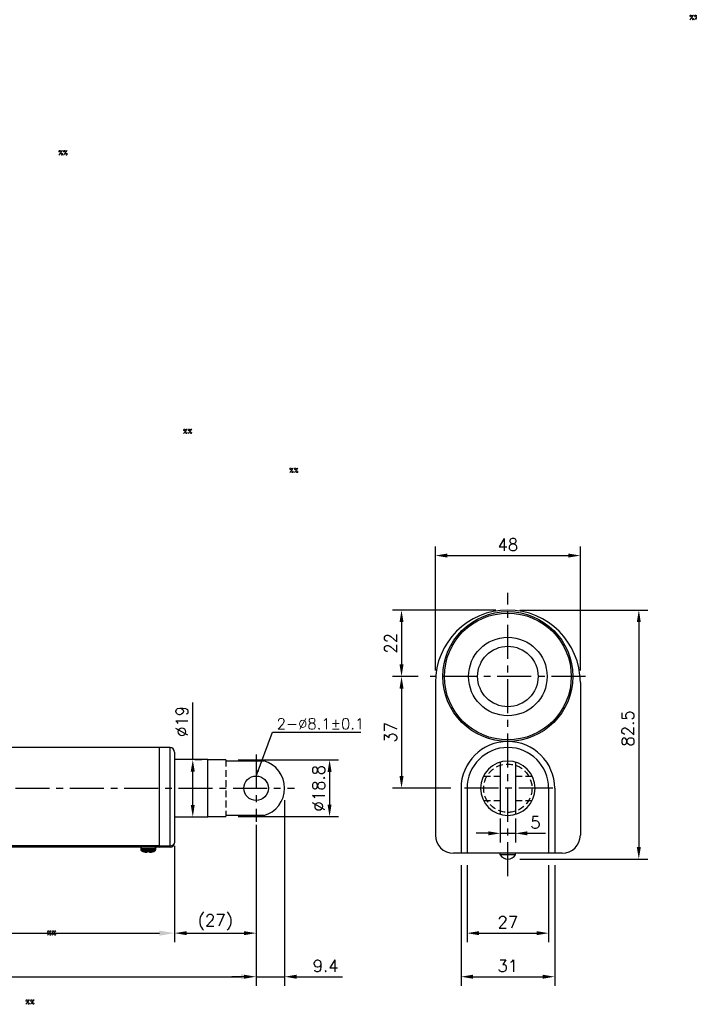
# Model space of a CAD drawing. Extents: x -100 to 416, y -103 to 357.
# Tile 2 of 2: x 194 to 416, y 31 to 357. Entities that reach past the tile are written whole.
import ezdxf

# ---------------------------------------------------------------- set-up
doc = ezdxf.new("R2010")
doc.units = 0
doc.header["$LTSCALE"] = 9
doc.header["$MEASUREMENT"] = 0
doc.header["$PDMODE"] = 3
for name, pattern in [('CENTER', [2, 1.25, -0.25, 0.25, -0.25]), ('HIDDEN', [0.375, 0.25, -0.125]), ('SLD-實線', [0])]:
    doc.linetypes.add(name, pattern=pattern)
doc.layers.get('0').update_dxf_attribs({"linetype": 'CONTINUOUS'})
doc.layers.get('DEFPOINTS').update_dxf_attribs({"linetype": 'CONTINUOUS'})
for name, color, linetype in [('CE', 2, 'CENTER'), ('DIM', 4, 'CONTINUOUS'), ('DIM0', 4, 'CONTINUOUS'), ('HID', 1, 'HIDDEN')]:
    doc.layers.add(name, color=color, linetype=linetype)
doc.styles.get("Standard").update_dxf_attribs({"font": 'txt.shx'})
doc.dimstyles.get("Standard").update_dxf_attribs({"dimtxt": 3, "dimasz": 2, "dimexe": 1, "dimexo": 1, "dimgap": 0.8, "dimtad": 1, "dimtxsty": 'STANDARD', "dimblk1": 'CLOSED', "dimblk2": 'CLOSED', "dimsah": 1, "dimcen": 1, "dimclrd": 256, "dimclre": 256, "dimclrt": 256, "dimazin": 3, "dimtp": 0.3, "dimtfac": 0.8, "dimtmove": 0, "dimatfit": 3, "dimtolj": 1})
doc.dimstyles.new('STANDARD$0', dxfattribs={"dimtxt": 3, "dimasz": 2, "dimexe": 1, "dimexo": 1, "dimgap": 0.8, "dimtad": 1, "dimtxsty": 'STANDARD', "dimblk1": 'CLOSED', "dimblk2": 'CLOSED', "dimsah": 1, "dimcen": 1, "dimclrd": 256, "dimclre": 256, "dimclrt": 256, "dimazin": 3, "dimtp": 0.3, "dimtfac": 0.8, "dimtmove": 0, "dimatfit": 3, "dimtolj": 1})

# ---------------------------------------------------------------- blocks, each defined once
blk = doc.blocks.new('*D12')
at = {"layer": 'DEFPOINTS', "color": 0}
for p in [(281.71, 102.6), (272.31, 91.44), (281.71, 40.18)]:
    blk.add_point(p, dxfattribs=at)
at = {"layer": 'DIM'}
for p, q in [((281.71, 98.6), (281.71, 37.18)), ((272.31, 87.44), (272.31, 37.18)), ((268.31, 40.18), (264.31, 40.18)), ((272.31, 40.18), (281.71, 40.18)), ((285.71, 40.18), (300.91, 40.18))]:
    blk.add_line(p, q, dxfattribs=at)
for points in [[(268.31, 40.85), (268.31, 39.52), (272.31, 40.18)], [(285.71, 40.85), (285.71, 39.52), (281.71, 40.18)]]:
    blk.add_solid(points, dxfattribs=at)
at = {"layer": 'DIM', "insert": (295.31, 43.78), "char_height": 4, "attachment_point": 5}
blk.add_mtext('\\A1;9.4', dxfattribs=at)
blk = doc.blocks.new('_CLOSED')
at = {"color": 0, "linetype": 'BYBLOCK'}
for p, q in [((-1, 0.167), (0, 0)), ((-1, 0.167), (-1, -0.167)), ((0, 0), (-1, -0.167)), ((0, 0), (-1, 0))]:
    blk.add_line(p, q, dxfattribs=at)
blk = doc.blocks.new('*D13')
at = {"layer": 'DEFPOINTS', "color": 0}
for p in [(262.31, 112), (262.31, 93.2), (296.62, 93.2)]:
    blk.add_point(p, dxfattribs=at)
at = {"layer": 'DIM'}
for p, q in [((266.31, 112), (299.62, 112)), ((296.62, 108), (296.62, 97.2)), ((266.31, 93.2), (299.62, 93.2))]:
    blk.add_line(p, q, dxfattribs=at)
for points in [[(295.95, 108), (297.28, 108), (296.62, 112)], [(295.95, 97.2), (297.28, 97.2), (296.62, 93.2)]]:
    blk.add_solid(points, dxfattribs=at)
at = {"layer": 'DIM', "insert": (293.02, 102.6), "char_height": 4, "attachment_point": 5, "rotation": 90}
blk.add_mtext('\\A1;%%c18.8', dxfattribs=at)
blk = doc.blocks.new('*D14')
at = {"layer": 'DEFPOINTS', "color": 0}
for p in [(247.99, 112.1), (247.99, 93.1), (251.34, 93.1)]:
    blk.add_point(p, dxfattribs=at)
at = {"layer": 'DIM'}
for p, q in [((251.34, 112.1), (251.34, 130.97)), ((251.99, 112.1), (254.34, 112.1)), ((251.34, 97.1), (251.34, 108.1)), ((251.99, 93.1), (254.34, 93.1))]:
    blk.add_line(p, q, dxfattribs=at)
for points in [[(250.67, 108.1), (252, 108.1), (251.34, 112.1)], [(250.67, 97.1), (252, 97.1), (251.34, 93.1)]]:
    blk.add_solid(points, dxfattribs=at)
at = {"layer": 'DIM', "insert": (247.74, 124.7), "char_height": 4, "attachment_point": 5, "rotation": 90}
blk.add_mtext('\\A1;%%C19', dxfattribs=at)
blk = doc.blocks.new('*D15')
at = {"layer": 'DEFPOINTS', "color": 0}
for p in [(272.31, 91.44), (245.31, 84.6), (272.31, 54.61)]:
    blk.add_point(p, dxfattribs=at)
at = {"layer": 'DIM'}
for p, q in [((272.31, 87.44), (272.31, 51.61)), ((245.31, 80.6), (245.31, 51.61)), ((249.31, 54.61), (268.31, 54.61))]:
    blk.add_line(p, q, dxfattribs=at)
for points in [[(249.31, 55.27), (249.31, 53.94), (245.31, 54.61)], [(268.31, 55.27), (268.31, 53.94), (272.31, 54.61)]]:
    blk.add_solid(points, dxfattribs=at)
at = {"layer": 'DIM', "insert": (258.81, 58.21), "char_height": 4, "attachment_point": 5}
blk.add_mtext('\\A1;(27)', dxfattribs=at)
blk = doc.blocks.new('*D17')
at = {"layer": 'DEFPOINTS', "color": 0}
for p in [(355.63, 161.6), (320.44, 139.6), (329.89, 139.6)]:
    blk.add_point(p, dxfattribs=at)
at = {"layer": 'DIM'}
for p, q in [((351.63, 161.6), (317.44, 161.6)), ((320.44, 157.6), (320.44, 143.6)), ((325.89, 139.6), (317.44, 139.6))]:
    blk.add_line(p, q, dxfattribs=at)
for points in [[(319.77, 157.6), (321.1, 157.6), (320.44, 161.6)], [(319.77, 143.6), (321.1, 143.6), (320.44, 139.6)]]:
    blk.add_solid(points, dxfattribs=at)
at = {"layer": 'DIM', "insert": (316.84, 150.6), "char_height": 4, "attachment_point": 5, "rotation": 90}
blk.add_mtext('\\A1;22', dxfattribs=at)
blk = doc.blocks.new('*D18')
at = {"layer": 'DEFPOINTS', "color": 0}
for p in [(355.63, 161.6), (355.63, 79.1), (398.98, 79.1)]:
    blk.add_point(p, dxfattribs=at)
at = {"layer": 'DIM'}
for p, q in [((359.63, 161.6), (401.98, 161.6)), ((398.98, 157.6), (398.98, 83.1)), ((359.63, 79.1), (401.98, 79.1))]:
    blk.add_line(p, q, dxfattribs=at)
for points in [[(398.31, 157.6), (399.64, 157.6), (398.98, 161.6)], [(398.31, 83.1), (399.64, 83.1), (398.98, 79.1)]]:
    blk.add_solid(points, dxfattribs=at)
at = {"layer": 'DIM', "insert": (395.38, 122.39), "char_height": 4, "attachment_point": 5, "rotation": 90}
blk.add_mtext('\\A1;82.5', dxfattribs=at)
blk = doc.blocks.new('*D19')
at = {"layer": 'DEFPOINTS', "color": 0}
for p in [(342.13, 81.1), (369.13, 81.1), (369.13, 54.61)]:
    blk.add_point(p, dxfattribs=at)
at = {"layer": 'DIM'}
for p, q in [((342.13, 77.1), (342.13, 51.61)), ((369.13, 77.1), (369.13, 51.61)), ((346.13, 54.61), (365.13, 54.61))]:
    blk.add_line(p, q, dxfattribs=at)
for points in [[(346.13, 55.27), (346.13, 53.94), (342.13, 54.61)], [(365.13, 55.27), (365.13, 53.94), (369.13, 54.61)]]:
    blk.add_solid(points, dxfattribs=at)
at = {"layer": 'DIM', "insert": (355.63, 58.21), "char_height": 4, "attachment_point": 5}
blk.add_mtext('\\A1;27', dxfattribs=at)
blk = doc.blocks.new('*D20')
at = {"layer": 'DEFPOINTS', "color": 0}
for p in [(340.13, 81.1), (371.13, 81.1), (371.13, 40.18)]:
    blk.add_point(p, dxfattribs=at)
at = {"layer": 'DIM'}
for p, q in [((340.13, 77.1), (340.13, 37.18)), ((371.13, 77.1), (371.13, 37.18)), ((344.13, 40.18), (367.13, 40.18))]:
    blk.add_line(p, q, dxfattribs=at)
for points in [[(344.13, 40.85), (344.13, 39.52), (340.13, 40.18)], [(367.13, 40.85), (367.13, 39.52), (371.13, 40.18)]]:
    blk.add_solid(points, dxfattribs=at)
at = {"layer": 'DIM', "insert": (355.63, 43.78), "char_height": 4, "attachment_point": 5}
blk.add_mtext('\\A1;31', dxfattribs=at)
blk = doc.blocks.new('*D21')
at = {"layer": 'DEFPOINTS', "color": 0}
for p in [(379.63, 179.65), (331.63, 137.6), (379.63, 137.6)]:
    blk.add_point(p, dxfattribs=at)
at = {"layer": 'DIM'}
for p, q in [((331.63, 141.6), (331.63, 182.65)), ((379.63, 141.6), (379.63, 182.65)), ((335.63, 179.65), (375.63, 179.65))]:
    blk.add_line(p, q, dxfattribs=at)
for points in [[(335.63, 180.32), (335.63, 178.99), (331.63, 179.65)], [(375.63, 180.32), (375.63, 178.99), (379.63, 179.65)]]:
    blk.add_solid(points, dxfattribs=at)
at = {"layer": 'DIM', "insert": (355.63, 183.25), "char_height": 4, "attachment_point": 5}
blk.add_mtext('\\A1;48', dxfattribs=at)
blk = doc.blocks.new('*D24')
at = {"layer": 'DEFPOINTS', "color": 0}
for p in [(329.89, 139.6), (320.44, 102.6), (340.8, 102.6)]:
    blk.add_point(p, dxfattribs=at)
at = {"layer": 'DIM'}
for p, q in [((325.89, 139.6), (317.44, 139.6)), ((320.44, 135.6), (320.44, 106.6)), ((336.8, 102.6), (317.44, 102.6))]:
    blk.add_line(p, q, dxfattribs=at)
for points in [[(319.77, 135.6), (321.1, 135.6), (320.44, 139.6)], [(319.77, 106.6), (321.1, 106.6), (320.44, 102.6)]]:
    blk.add_solid(points, dxfattribs=at)
at = {"layer": 'DIM', "insert": (316.84, 121.1), "char_height": 4, "attachment_point": 5, "rotation": 90}
blk.add_mtext('\\A1;37', dxfattribs=at)
blk = doc.blocks.new('*D28')
at = {"layer": 'DEFPOINTS', "color": 0}
for p in [(26.31, 96.4), (272.31, 91.44), (272.31, 40.18)]:
    blk.add_point(p, dxfattribs=at)
at = {"layer": 'DIM'}
for p, q in [((26.31, 95.4), (26.31, 39.18)), ((272.31, 90.44), (272.31, 39.18)), ((31.31, 40.18), (267.31, 40.18))]:
    blk.add_line(p, q, dxfattribs=at)
for points in [[(31.31, 41.02), (31.31, 39.35), (26.31, 40.18)], [(267.31, 41.02), (267.31, 39.35), (272.31, 40.18)]]:
    blk.add_solid(points, dxfattribs=at)
at = {"layer": 'DIM', "insert": (149.31, 42.98), "char_height": 4, "attachment_point": 5}
blk.add_mtext('\\A1;246', dxfattribs=at)
blk = doc.blocks.new('*D29')
at = {"layer": 'DEFPOINTS', "color": 0}
for p in [(101.31, 81.6), (245.31, 84.53), (245.31, 54.61)]:
    blk.add_point(p, dxfattribs=at)
at = {"layer": 'DIM'}
for p, q in [((245.31, 83.53), (245.31, 53.61)), ((101.31, 80.6), (101.31, 53.61)), ((106.31, 54.61), (240.31, 54.61))]:
    blk.add_line(p, q, dxfattribs=at)
for points in [[(106.31, 55.44), (106.31, 53.77), (101.31, 54.61)], [(240.31, 55.44), (240.31, 53.77), (245.31, 54.61)]]:
    blk.add_solid(points, dxfattribs=at)
at = {"layer": 'DIM', "insert": (173.31, 57.41), "char_height": 4, "attachment_point": 5}
blk.add_mtext('\\A1;144', dxfattribs=at)

msp = doc.modelspace()

# ---------------------------------------------------------------- linework, layer by layer
at = {"color": 7}
for p, q in [((331.625, 137.601), (331.625, 87.101)), ((379.626, 137.601), (379.626, 87.101)), ((353.125, 111.247), (353.125, 93.955)), ((358.125, 111.247), (358.125, 93.955)), ((340.125, 102.601), (340.125, 81.101)), ((342.125, 102.601), (342.125, 81.101)), ((369.125, 102.601), (369.125, 81.101)), ((371.125, 102.601), (371.125, 81.101)), ((373.626, 81.101), (337.625, 81.101)), ((353.125, 80.6), (353.125, 81.1)), ((358.125, 80.6), (353.125, 80.6)), ((358.125, 80.6), (358.125, 81.1))]:
    msp.add_line(p, q, dxfattribs=at)
at = {"color": 7, "linetype": 'SLD-實線'}
for p, q in [((240.313, 102.601), (240.313, 116.101)), ((240.313, 102.601), (240.313, 116.101)), ((243.826, 102.601), (243.826, 116.07)), ((245.313, 114.57), (245.313, 102.601)), ((256.313, 93.101), (256.313, 112.101)), ((262.313, 112.001), (262.313, 111.662)), ((262.313, 111.662), (274.813, 111.662)), ((240.313, 83.601), (240.313, 102.601)), ((240.313, 83.501), (240.313, 102.601)), ((243.826, 83.532), (243.826, 102.601)), ((245.313, 102.601), (245.313, 84.532)), ((274.813, 93.539), (262.313, 93.539)), ((262.313, 93.539), (262.313, 93.201)), ((101.313, 83.601), (240.313, 83.601)), ((240.313, 83.101), (101.313, 83.101)), ((234.113, 82.601), (239.113, 82.601)), ((234.113, 82.308), (239.113, 82.308)), ((234.392, 81.859), (238.833, 81.859)), ((240.313, 83.501), (243.826, 83.532)), ((240.313, 83.001), (240.313, 83.501)), ((243.826, 83.032), (240.313, 83.001))]:
    msp.add_line(p, q, dxfattribs=at)
for radius in [21.5, 21, 13, 10]:
    msp.add_circle((355.625, 139.601), radius, dxfattribs=at)
msp.add_circle((272.313, 102.601), 4.05)
at = {"color": 7}
for centre, radius, start, end in [((355.625, 137.601), 24, 0, 180), ((355.625, 102.601), 15.5, 0, 180), ((355.625, 102.601), 13.5, 0, 180), ((355.625, 102.601), 9, 0, 180), ((355.625, 102.601), 9, 180, 0), ((337.625, 87.101), 6, 180, 270), ((373.626, 87.101), 6, 270, 0), ((355.625, 81.933), 2.833, 208.07249, 331.92751)]:
    msp.add_arc(centre, radius, start, end, dxfattribs=at)
at = {"color": 7, "linetype": 'SLD-實線'}
for centre, radius, start, end in [((243.813, 114.57), 1.5, 0, 89.5), ((272.313, 102.601), 9.4, 285.42385, 74.57615), ((234.613, 82.601), 0.5, 90, 180), ((234.613, 82.308), 0.5, 180, 243.80391), ((240.351, 93.973), 13.5, 243.80391, 247.27109), ((232.874, 93.973), 13.5, 292.72906, 296.19609), ((238.613, 82.601), 0.5, 0, 90), ((238.613, 82.308), 0.5, 296.19609, 0), ((243.813, 84.532), 1.5, 270.5, 0), ((229.26, 83.282), 14.568, 359.01674, 0.98326)]:
    msp.add_arc(centre, radius, start, end, dxfattribs=at)
msp.add_ellipse((243.813, 84.532), major_axis=(1.5, 0), ratio=0.6666667, start_param=4.7211156, end_param=6.2831853, dxfattribs=at)
for points in [[(240.313, 116.101), (101.313, 116.101)], [(243.826, 116.07), (240.313, 116.101)], [(256.313, 112.101), (245.313, 112.101)], [(262.313, 112.001), (256.313, 112.001)], [(245.313, 93.101), (256.313, 93.101)], [(256.313, 93.201), (262.313, 93.201)], [(234.113, 82.601), (234.113, 82.308)], [(235.213, 81.509), (235.141, 81.538)], [(236.241, 81.538), (236.239, 81.509)], [(236.984, 81.538), (236.241, 81.538)], [(236.986, 81.509), (236.984, 81.538)], [(238.084, 81.538), (238.013, 81.509)], [(239.113, 82.308), (239.113, 82.601)]]:
    msp.add_open_spline(points, degree=1, dxfattribs=at)
for points, knots in [([(236.239, 81.509), (236.225, 81.464), (236.2, 81.382), (236.033, 81.314), (235.813, 81.318), (235.547, 81.385), (235.343, 81.458), (235.229, 81.503), (235.213, 81.509)], [0, 0, 0, 0, 0.2314184, 0.4177527, 0.6048447, 0.7764126, 0.9679469, 1, 1, 1, 1]), ([(238.013, 81.509), (237.893, 81.464), (237.677, 81.382), (237.387, 81.314), (237.174, 81.318), (237.035, 81.385), (236.991, 81.458), (236.987, 81.503), (236.986, 81.509)], [0, 0, 0, 0, 0.23141827, 0.41776451, 0.60485689, 0.77640823, 0.96794799, 1, 1, 1, 1])]:
    msp.add_open_spline(points, degree=3, knots=knots, dxfattribs=at)
at = {"layer": 'CE'}
for p, q in [((355.625, 73.481), (355.625, 167.31)), ((381.375, 139.601), (329.894, 139.601)), ((272.313, 113.764), (272.313, 91.437)), ((12.664, 102.601), (285.063, 102.601)), ((370.5, 102.601), (340.802, 102.601))]:
    msp.add_line(p, q, dxfattribs=at)
at = {"layer": 'DEFPOINTS', "color": 0, "linetype": 'BYBLOCK'}
msp.add_point((353.525, 93.849), dxfattribs=at)
at = {"layer": 'DIM'}
for p, q in [((353.125, 92.601), (353.125, 84.668)), ((358.125, 92.601), (358.125, 84.668)), ((349.125, 87.668), (345.125, 87.668)), ((353.125, 87.668), (358.125, 87.668)), ((362.125, 87.668), (368.119, 87.668))]:
    msp.add_line(p, q, dxfattribs=at)
for points in [[(349.125, 88.335), (349.125, 87.001), (353.125, 87.668)], [(362.125, 88.335), (362.125, 87.001), (358.125, 87.668)]]:
    msp.add_solid(points, dxfattribs=at)
at = {"layer": 'HID'}
for p, q in [((262.313, 112.001), (262.313, 93.201)), ((347.614, 106.651), (353.125, 106.651)), ((358.125, 106.651), (363.663, 106.651)), ((347.614, 98.551), (353.125, 98.551)), ((358.125, 98.551), (363.637, 98.551))]:
    msp.add_line(p, q, dxfattribs=at)
msp.add_circle((355.625, 102.601), 8, dxfattribs=at)

# ---------------------------------------------------------------- texts
at = {"layer": 'DIM'}
for s, insert, char_height, attachment_point in [('2-%%C8.1%%P0.1', (279.09, 123.919), 3.6, 4), ('\\A1;5', (364.763, 91.268), 4, 5)]:
    msp.add_mtext(s, dxfattribs=dict(at, insert=insert, char_height=char_height, attachment_point=attachment_point))
at = {"layer": 'DIM0'}
for p in [(415.684, 357.111), (206.837, 312.299), (248.081, 220.046), (283.26, 207.127), (203.073, 53.923), (195.901, 31.046)]:
    msp.add_text('%%', height=1.5, dxfattribs=at).set_placement(p)

# ---------------------------------------------------------------- dimensions: what is measured, and where the dimension line sits
at = {"layer": 'DIM'}
for base, p1, p2, override, picture, middle in [((379.626, 179.654), (331.625, 137.601), (379.626, 137.601), {"dimscale": 2, "dimtxt": 2, "dimexe": 1.5, "dimexo": 2, "dimsah": 0}, '*D21', (355.625, 179.654)), ((281.713, 40.184), (272.313, 91.437), (281.713, 102.601), {"dimscale": 2, "dimtxt": 2, "dimexe": 1.5, "dimexo": 2, "dimsah": 0}, '*D12', (295.313, 40.184)), ((272.313, 40.184), (26.313, 96.397), (272.313, 91.437), {"dimtxt": 4, "dimasz": 5, "dimsah": 0}, '*D28', (149.313, 40.184)), ((245.313, 54.606), (101.313, 81.601), (245.313, 84.532), {"dimtxt": 4, "dimasz": 5, "dimsah": 0}, '*D29', (173.313, 54.606))]:
    dim = msp.add_linear_dim(base=base, p1=p1, p2=p2, dimstyle='STANDARD$0', override=override, dxfattribs=at)
    dim.commit()
    dim.dimension.update_dxf_attribs({"geometry": picture, "text_midpoint": middle, "dimtype": 160})
for base, p1, p2, picture, middle in [((320.437, 139.601), (355.625, 161.601), (329.894, 139.601), '*D17', (320.437, 150.601)), ((398.975, 79.1), (355.625, 161.601), (355.625, 79.1), '*D18', (398.975, 122.394)), ((320.437, 102.601), (329.894, 139.601), (340.802, 102.601), '*D24', (320.437, 121.101))]:
    dim = msp.add_linear_dim(base=base, p1=p1, p2=p2, angle=90, dimstyle='STANDARD$0', override={"dimscale": 2, "dimtxt": 2, "dimexe": 1.5, "dimexo": 2, "dimsah": 0}, dxfattribs=at)
    dim.commit()
    dim.dimension.update_dxf_attribs({"geometry": picture, "text_midpoint": middle, "dimtype": 160})
for base, p1, p2, text, picture, middle in [((251.338, 93.101), (247.986, 112.101), (247.986, 93.101), '%%C<>', '*D14', (251.338, 124.701)), ((296.618, 93.201), (262.313, 112.001), (262.313, 93.201), '%%c<>', '*D13', (296.618, 102.601))]:
    dim = msp.add_linear_dim(base=base, p1=p1, p2=p2, angle=90, text=text, dimstyle='STANDARD$0', override={"dimscale": 2, "dimtxt": 2, "dimexe": 1.5, "dimexo": 2, "dimsah": 0}, dxfattribs=at)
    dim.commit()
    dim.dimension.update_dxf_attribs({"geometry": picture, "text_midpoint": middle, "dimtype": 160})
dim = msp.add_linear_dim(base=(272.313, 54.606), p1=(245.312, 84.601), p2=(272.313, 91.437), text='(<>)', dimstyle='STANDARD$0', override={"dimscale": 2, "dimtxt": 2, "dimexe": 1.5, "dimexo": 2, "dimsah": 0}, dxfattribs=at)
dim.commit()
dim.dimension.update_dxf_attribs({"geometry": '*D15', "text_midpoint": (258.813, 54.606), "dimtype": 160})
for base, p1, p2, picture, middle in [((371.125, 40.184), (340.125, 81.101), (371.125, 81.101), '*D20', (355.625, 43.784)), ((369.125, 54.606), (342.125, 81.101), (369.125, 81.101), '*D19', (355.625, 58.206))]:
    dim = msp.add_linear_dim(base=base, p1=p1, p2=p2, dimstyle='STANDARD$0', override={"dimscale": 2, "dimtxt": 2, "dimexe": 1.5, "dimexo": 2, "dimsah": 0}, dxfattribs=at)
    dim.commit()
    dim.dimension.update_dxf_attribs({"geometry": picture, "text_midpoint": middle})

# ---------------------------------------------------------------- leaders
at = {"layer": 'DIM', "annotation_type": 0, "has_hookline": 1, "hookline_direction": 0, "text_width": 26.25}
msp.add_leader([(272.313, 106.651), (277.735, 121.169), (279.735, 121.169)], dimstyle='STANDARD', override={"dimtxt": 3.5, "dimgap": 1}, dxfattribs=at)

doc.saveas('drawing.dxf')
